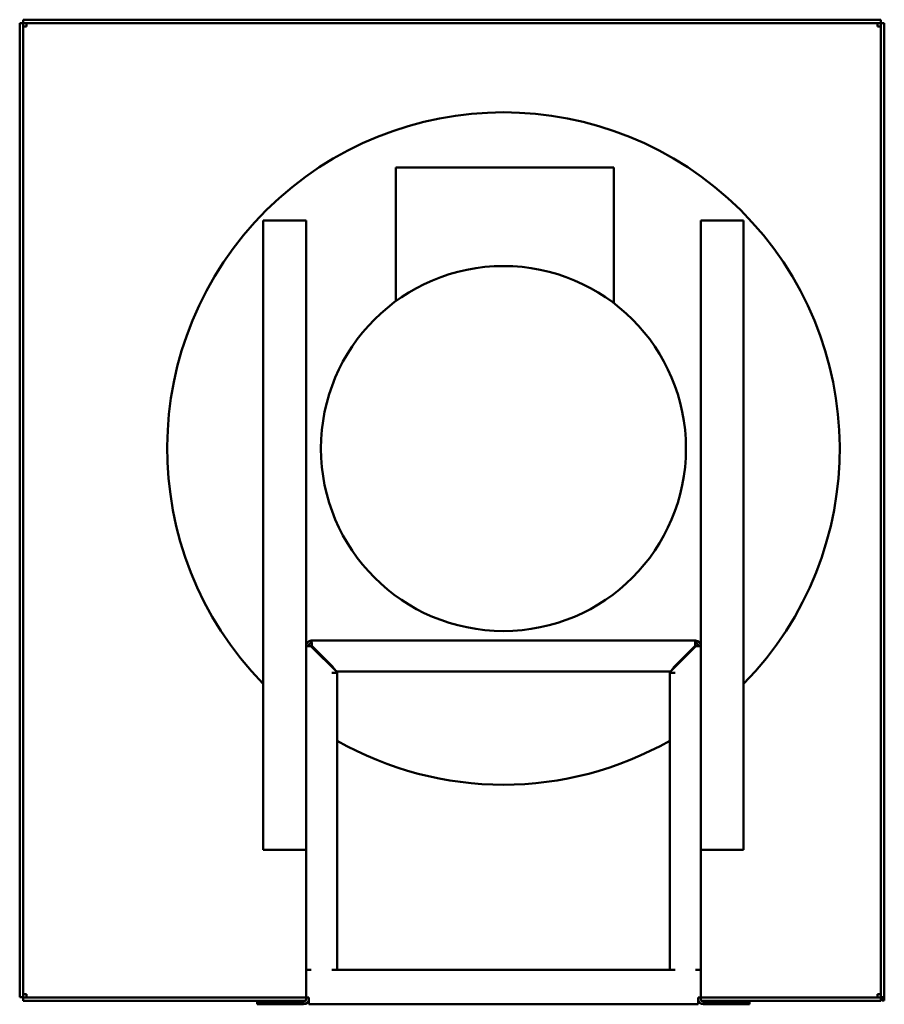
# Model space of a CAD drawing. Header units: millimetres. Extents: x 1060 to 1564, y 641 to 1215.
import ezdxf

# ---------------------------------------------------------------- set-up
doc = ezdxf.new("R2010")
doc.units = ezdxf.units.MM
doc.header["$LTSCALE"] = 6.25
doc.layers.add('Widoczne (ISO)', color=7, linetype='Continuous', lineweight=50)

msp = doc.modelspace()

# ---------------------------------------------------------------- linework, layer by layer
at = {"layer": 'Widoczne (ISO)'}
for p, q in [((1062.5, 1213.03), (1060.5, 1213.03)), ((1060.5, 1213.03), (1060.5, 645.23)), ((1062.5, 645.23), (1062.5, 1213.03)), ((1062.6, 1215.13), (1062.6, 1213.13)), ((1562.4, 1215.13), (1062.6, 1215.13)), ((1062.6, 1213.13), (1562.4, 1213.13)), ((1064.5, 1213.13), (1064.5, 1211.13)), ((1560.5, 1211.13), (1560.5, 1213.13)), ((1562.4, 1213.13), (1562.4, 1215.13)), ((1562.5, 1213.03), (1564.5, 1213.03)), ((1562.5, 1213.03), (1562.5, 645.23)), ((1564.5, 645.23), (1564.5, 1213.03)), ((1064.5, 1211.13), (1062.5, 1211.13)), ((1560.5, 1211.13), (1562.5, 1211.13)), ((1279.85, 1128.95), (1279.85, 1051.13)), ((1406.85, 1128.95), (1279.85, 1128.95)), ((1406.85, 1128.95), (1406.85, 1049.86)), ((1202.5, 1098.13), (1223.5, 1098.13)), ((1202.5, 731.13), (1202.5, 1098.13)), ((1223.5, 1098.13), (1227.5, 1098.13)), ((1227.5, 1098.13), (1227.5, 850.13)), ((1457.5, 850.13), (1457.5, 1098.13)), ((1461.5, 1098.13), (1457.5, 1098.13)), ((1461.5, 1098.13), (1482.5, 1098.13)), ((1482.5, 1098.13), (1482.5, 731.13)), ((1227.5, 661.13), (1227.5, 850.13)), ((1229, 850.13), (1227.5, 850.13)), ((1230.5, 853.13), (1454.5, 853.13)), ((1230.5, 851.62), (1230.5, 853.13)), ((1230.5, 849.77), (1245.5, 834.77)), ((1230.85, 850.13), (1242.85, 838.13)), ((1439.5, 834.77), (1454.5, 849.77)), ((1454.15, 850.13), (1442.15, 838.13)), ((1454.5, 853.13), (1454.5, 851.62)), ((1456, 850.13), (1457.5, 850.13)), ((1457.5, 850.13), (1457.5, 661.13)), ((1242.49, 834.27), (1242.49, 834.28)), ((1242.49, 834.28), (1245.5, 834.28)), ((1242.5, 834.27), (1242.49, 834.27)), ((1245.5, 834.27), (1242.5, 834.27)), ((1245.5, 834.77), (1245.5, 834.28)), ((1245.5, 834.27), (1245.5, 661.13)), ((1439.15, 835.13), (1245.85, 835.13)), ((1439.5, 834.28), (1439.5, 834.77)), ((1439.5, 834.28), (1442.51, 834.28)), ((1439.5, 661.13), (1439.5, 834.27)), ((1442.5, 834.27), (1439.5, 834.27)), ((1442.51, 834.27), (1442.5, 834.27)), ((1442.51, 834.28), (1442.51, 834.27)), ((1223.5, 731.13), (1202.5, 731.13)), ((1223.5, 731.13), (1227.5, 731.13)), ((1461.5, 731.13), (1457.5, 731.13)), ((1482.5, 731.13), (1461.5, 731.13)), ((1227.5, 661.13), (1227.5, 645.13)), ((1230.5, 661.13), (1227.5, 661.13)), ((1442.5, 661.13), (1242.5, 661.13)), ((1457.5, 661.13), (1454.5, 661.13)), ((1457.5, 645.13), (1457.5, 661.13)), ((1060.5, 645.23), (1062.5, 645.23)), ((1062.5, 647.13), (1064.5, 647.13)), ((1062.6, 645.13), (1062.6, 643.13)), ((1227.5, 645.13), (1062.6, 645.13)), ((1062.6, 643.13), (1227.12, 643.13)), ((1064.5, 647.13), (1064.5, 645.13)), ((1227.5, 644.13), (1227.5, 645.13)), ((1227.5, 645.13), (1229, 645.13)), ((1228.83, 643.13), (1229, 643.13)), ((1229, 645.13), (1229, 641.13)), ((1456, 645.13), (1457.5, 645.13)), ((1456, 641.13), (1456, 645.13)), ((1456, 643.13), (1456.17, 643.13)), ((1562.4, 645.13), (1457.5, 645.13)), ((1457.5, 645.13), (1457.5, 644.13)), ((1457.88, 643.13), (1562.4, 643.13)), ((1560.5, 647.13), (1560.5, 645.13)), ((1560.5, 647.13), (1562.5, 647.13)), ((1562.4, 645.13), (1562.4, 643.13)), ((1562.5, 645.23), (1564.5, 645.23)), ((1563, 643.38), (1563, 645.23)), ((1564.5, 643.38), (1563, 643.38)), ((1564.5, 645.23), (1564.5, 643.38)), ((1199, 642.63), (1205, 642.63)), ((1199, 642.63), (1199, 641.13)), ((1205, 641.13), (1199, 641.13)), ((1205, 642.63), (1226, 642.63)), ((1226, 641.13), (1205, 641.13)), ((1456, 641.13), (1229, 641.13)), ((1459, 642.63), (1480, 642.63)), ((1480, 641.13), (1459, 641.13)), ((1480, 642.63), (1486, 642.63)), ((1486, 641.13), (1480, 641.13)), ((1486, 641.13), (1486, 642.63))]:
    msp.add_line(p, q, dxfattribs=at)
msp.add_circle((1342.5, 965.13), 106.4, dxfattribs=at)
for centre, radius, start, end in [((1342.5, 965.13), 196, 315.58469, 224.41531), ((1230.5, 850.13), 3, 90, 180), ((1230.5, 850.13), 1.5, 90, 180), ((1454.5, 850.13), 3, 0, 90), ((1454.5, 850.13), 1.5, 0, 90), ((1342.5, 965.13), 196, 240.33698, 299.66302), ((1226, 644.13), 1.5, 270, 0), ((1226, 644.13), 3, 270, 0), ((1459, 644.13), 3, 180, 270), ((1459, 644.13), 1.5, 180, 270)]:
    msp.add_arc(centre, radius, start, end, dxfattribs=at)
for points in [[(1227.5, 850.13), (1227.5, 850.09), (1227.64, 850.05), (1227.9, 850.01)], [(1454.38, 852.72), (1454.3, 852.2), (1454.23, 851.17), (1454.15, 850.13)], [(1454.5, 853.13), (1454.46, 853.13), (1454.42, 852.98), (1454.38, 852.72)], [(1457.1, 850.01), (1457.36, 850.05), (1457.5, 850.09), (1457.5, 850.13)], [(1440.89, 836.29), (1440.94, 836.35), (1440.99, 836.42), (1441.05, 836.49)]]:
    msp.add_open_spline(points, degree=3, dxfattribs=at)
for points, knots in [([(1227.9, 850.01), (1228.16, 849.97), (1228.93, 849.89), (1229.98, 849.81), (1230.5, 849.77)], [0.3333435, 0.3333435, 0.3333435, 0.3333435, 0.6666667, 1, 1, 1, 1]), ([(1230.5, 849.77), (1230.3, 849.8), (1230.11, 849.83), (1229.75, 849.89), (1229.58, 849.92), (1229.37, 849.96), (1229.31, 849.98), (1229.17, 850.01), (1229.11, 850.04), (1229.02, 850.08), (1229, 850.1), (1229, 850.13)], [-0.2388212, -0.2388212, -0.2388212, -0.2388212, -0.1793991, -0.1793991, -0.1194106, -0.1194106, -0.0894725, -0.0894725, -0.0446954, -0.0446954, 0, 0, 0, 0]), ([(1230.5, 853.13), (1230.58, 853.13), (1230.65, 852.56), (1230.73, 851.68), (1230.77, 851.21), (1230.81, 850.67), (1230.85, 850.13)], [0, 0, 0, 0, 0.653377, 0.653377, 0.653377, 1, 1, 1, 1]), ([(1230.85, 850.13), (1230.82, 850.32), (1230.8, 850.51), (1230.74, 850.88), (1230.71, 851.05), (1230.66, 851.25), (1230.65, 851.32), (1230.61, 851.45), (1230.59, 851.52), (1230.54, 851.6), (1230.52, 851.62), (1230.5, 851.62)], [-0.2388222, -0.2388222, -0.2388222, -0.2388222, -0.1794001, -0.1794001, -0.1194116, -0.1194116, -0.0894735, -0.0894735, -0.0446959, -0.0446959, -0.000001, -0.000001, -0.000001, -0.000001]), ([(1454.15, 850.13), (1454.18, 850.32), (1454.2, 850.52), (1454.26, 850.88), (1454.29, 851.05), (1454.35, 851.33), (1454.38, 851.44), (1454.44, 851.59), (1454.47, 851.62), (1454.5, 851.62)], [-0.2390191, -0.2390191, -0.2390191, -0.2390191, -0.1795215, -0.1795215, -0.1195102, -0.1195102, -0.0594074, -0.0594074, -0.000001, -0.000001, -0.000001, -0.000001]), ([(1454.15, 850.13), (1454.18, 850.32), (1454.2, 850.51), (1454.26, 850.88), (1454.29, 851.05), (1454.33, 851.23), (1454.34, 851.28), (1454.35, 851.32)], [-0.2388212, -0.2388212, -0.2388212, -0.2388212, -0.1793989, -0.1793989, -0.1194106, -0.1194106, -0.0980958, -0.0980958, -0.0980958, -0.0980958]), ([(1456, 850.13), (1456, 850.1), (1455.96, 850.07), (1455.81, 850.01), (1455.7, 849.98), (1455.42, 849.92), (1455.25, 849.89), (1454.89, 849.83), (1454.7, 849.8), (1454.5, 849.77)], [0.000001, 0.000001, 0.000001, 0.000001, 0.0594065, 0.0594065, 0.1195102, 0.1195102, 0.1795229, 0.1795229, 0.2390192, 0.2390192, 0.2390192, 0.2390192]), ([(1454.5, 849.77), (1455.02, 849.81), (1456.07, 849.89), (1456.84, 849.97), (1457.1, 850.01)], [-1, -1, -1, -1, -0.6666667, -0.3333449, -0.3333449, -0.3333449, -0.3333449]), ([(1454.5, 849.77), (1454.7, 849.8), (1454.89, 849.83), (1455.25, 849.89), (1455.42, 849.92), (1455.61, 849.96), (1455.66, 849.97), (1455.7, 849.98)], [-0.2388212, -0.2388212, -0.2388212, -0.2388212, -0.1793989, -0.1793989, -0.1194106, -0.1194106, -0.0980958, -0.0980958, -0.0980958, -0.0980958]), ([(1245.85, 835.13), (1245.42, 835.13), (1244.42, 835.67), (1243.42, 837.23), (1242.85, 838.13)], [0, 0, 0, 0, 0.673198, 1.570796, 1.570796, 1.570796, 1.570796]), ([(1442.15, 838.13), (1441.72, 837.45), (1440.72, 835.88), (1439.72, 835.13), (1439.15, 835.13)], [0, 0, 0, 0, 0.673198, 1.570796, 1.570796, 1.570796, 1.570796]), ([(1244.54, 835.81), (1244.55, 835.8), (1244.63, 835.72), (1244.7, 835.65), (1244.77, 835.59)], [0.8807151, 0.8807151, 0.8807151, 0.8807151, 0.8975979, 1.0043839, 1.0043839, 1.0043839, 1.0043839])]:
    msp.add_open_spline(points, degree=3, knots=knots, dxfattribs=at)

doc.saveas('drawing.dxf')
